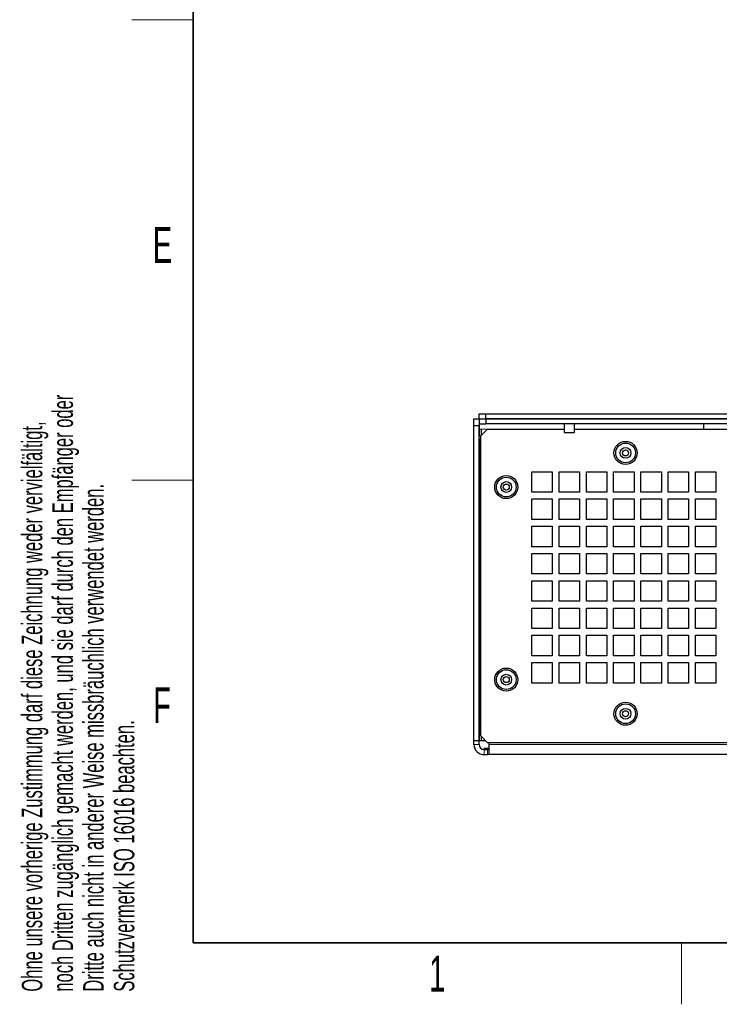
# Model space of a CAD drawing. Header units: millimetres. Extents: x 5 to 418, y 2 to 292.
# Tile 1 of 22: x 9 to 77, y 6 to 102. Entities that reach past the tile are written whole.
import ezdxf

# ---------------------------------------------------------------- set-up
doc = ezdxf.new("R2010")
doc.units = ezdxf.units.MM
doc.layers.add('SLD-0', color=7, linetype='Continuous')
doc.styles.add('SLDTEXTSTYLE0', font='TXT', dxfattribs={"width": 0.605})

msp = doc.modelspace()

# ---------------------------------------------------------------- linework, layer by layer
at = {"color": 7, "linetype": 'Continuous', "lineweight": 25}
for p, q in [((53.942, 63.2481), (53.942, 63.7481)), ((53.942, 63.7481), (54.6087, 63.7481)), ((54.6087, 63.2481), (54.6087, 63.7481)), ((54.6087, 63.7481), (127.1087, 63.7481)), ((53.4417, 63.2481), (53.9417, 63.2481)), ((53.4417, 62.5815), (53.4417, 63.2481)), ((53.9417, 63.2481), (53.9417, 62.5815)), ((53.942, 63.2481), (54.6087, 63.2481)), ((53.942, 63.2481), (53.942, 62.7481)), ((53.942, 62.7481), (54.6087, 62.7481)), ((53.942, 62.7481), (53.942, 62.2481)), ((54.6087, 63.2481), (127.1087, 63.2481)), ((54.6087, 63.2481), (54.6087, 62.7481)), ((126.2754, 63.2481), (54.6087, 63.2481)), ((126.2754, 62.7481), (54.6087, 62.7481)), ((62.2837, 62.7481), (62.2837, 61.9148)), ((63.267, 61.9148), (63.267, 62.7481)), ((75.942, 62.2481), (75.942, 62.7481)), ((53.9417, 62.5815), (53.4417, 62.5815)), ((53.4417, 31.7481), (53.4417, 62.5815)), ((53.9417, 31.7481), (53.9417, 62.5815)), ((53.942, 61.7398), (53.9417, 61.7398)), ((53.942, 62.2481), (53.942, 61.5815)), ((54.7754, 62.2481), (54.1087, 61.5815)), ((54.192, 61.6648), (54.192, 62.2481)), ((54.7754, 62.2481), (62.2837, 62.2481)), ((62.2837, 61.9148), (63.267, 61.9148)), ((63.267, 62.2481), (118.2837, 62.2481)), ((53.9417, 60.7565), (53.942, 60.7565)), ((53.942, 61.2481), (53.942, 61.5815)), ((53.942, 61.5815), (54.1087, 61.5815)), ((53.942, 61.2481), (53.942, 31.7481)), ((53.942, 61.2481), (54.1087, 61.2481)), ((54.1087, 32.2481), (54.1087, 61.5815)), ((59.1087, 58.0815), (61.1087, 58.0815)), ((59.1087, 56.0815), (59.1087, 58.0815)), ((61.1087, 58.0815), (61.1087, 56.0815)), ((61.7754, 58.0815), (63.7754, 58.0815)), ((61.7754, 56.0815), (61.7754, 58.0815)), ((63.7754, 58.0815), (63.7754, 56.0815)), ((64.442, 58.0815), (66.442, 58.0815)), ((64.442, 56.0815), (64.442, 58.0815)), ((66.442, 58.0815), (66.442, 56.0815)), ((67.1087, 58.0815), (69.1087, 58.0815)), ((67.1087, 56.0815), (67.1087, 58.0815)), ((69.1087, 58.0815), (69.1087, 56.0815)), ((69.7754, 58.0815), (71.7754, 58.0815)), ((69.7754, 56.0815), (69.7754, 58.0815)), ((71.7754, 58.0815), (71.7754, 56.0815)), ((72.442, 58.0815), (74.442, 58.0815)), ((72.442, 56.0815), (72.442, 58.0815)), ((74.442, 58.0815), (74.442, 56.0815)), ((75.1087, 58.0815), (77.1087, 58.0815)), ((75.1087, 56.0815), (75.1087, 58.0815)), ((77.1087, 58.0815), (77.1087, 56.0815)), ((53.942, 55.9481), (53.9417, 55.9481)), ((61.1087, 56.0815), (59.1087, 56.0815)), ((63.7754, 56.0815), (61.7754, 56.0815)), ((66.442, 56.0815), (64.442, 56.0815)), ((69.1087, 56.0815), (67.1087, 56.0815)), ((71.7754, 56.0815), (69.7754, 56.0815)), ((74.442, 56.0815), (72.442, 56.0815)), ((77.1087, 56.0815), (75.1087, 56.0815)), ((53.9417, 54.8815), (53.942, 54.8815)), ((59.1087, 55.4148), (61.1087, 55.4148)), ((59.1087, 53.4148), (59.1087, 55.4148)), ((61.1087, 55.4148), (61.1087, 53.4148)), ((61.7754, 55.4148), (63.7754, 55.4148)), ((61.7754, 53.4148), (61.7754, 55.4148)), ((63.7754, 55.4148), (63.7754, 53.4148)), ((64.442, 55.4148), (66.442, 55.4148)), ((64.442, 53.4148), (64.442, 55.4148)), ((66.442, 55.4148), (66.442, 53.4148)), ((67.1087, 55.4148), (69.1087, 55.4148)), ((67.1087, 53.4148), (67.1087, 55.4148)), ((69.1087, 55.4148), (69.1087, 53.4148)), ((69.7754, 55.4148), (71.7754, 55.4148)), ((69.7754, 53.4148), (69.7754, 55.4148)), ((71.7754, 55.4148), (71.7754, 53.4148)), ((72.442, 55.4148), (74.442, 55.4148)), ((72.442, 53.4148), (72.442, 55.4148)), ((74.442, 55.4148), (74.442, 53.4148)), ((75.1087, 55.4148), (77.1087, 55.4148)), ((75.1087, 53.4148), (75.1087, 55.4148)), ((77.1087, 55.4148), (77.1087, 53.4148)), ((61.1087, 53.4148), (59.1087, 53.4148)), ((63.7754, 53.4148), (61.7754, 53.4148)), ((66.442, 53.4148), (64.442, 53.4148)), ((69.1087, 53.4148), (67.1087, 53.4148)), ((71.7754, 53.4148), (69.7754, 53.4148)), ((74.442, 53.4148), (72.442, 53.4148)), ((77.1087, 53.4148), (75.1087, 53.4148)), ((59.1087, 52.7481), (61.1087, 52.7481)), ((59.1087, 50.7481), (59.1087, 52.7481)), ((61.1087, 52.7481), (61.1087, 50.7481)), ((61.7754, 52.7481), (63.7754, 52.7481)), ((61.7754, 50.7481), (61.7754, 52.7481)), ((63.7754, 52.7481), (63.7754, 50.7481)), ((64.442, 52.7481), (66.442, 52.7481)), ((64.442, 50.7481), (64.442, 52.7481)), ((66.442, 52.7481), (66.442, 50.7481)), ((67.1087, 52.7481), (69.1087, 52.7481)), ((67.1087, 50.7481), (67.1087, 52.7481)), ((69.1087, 52.7481), (69.1087, 50.7481)), ((69.7754, 52.7481), (71.7754, 52.7481)), ((69.7754, 50.7481), (69.7754, 52.7481)), ((71.7754, 52.7481), (71.7754, 50.7481)), ((72.442, 52.7481), (74.442, 52.7481)), ((72.442, 50.7481), (72.442, 52.7481)), ((74.442, 52.7481), (74.442, 50.7481)), ((75.1087, 52.7481), (77.1087, 52.7481)), ((75.1087, 50.7481), (75.1087, 52.7481)), ((77.1087, 52.7481), (77.1087, 50.7481)), ((61.1087, 50.7481), (59.1087, 50.7481)), ((59.1087, 50.0815), (61.1087, 50.0815)), ((59.1087, 48.0815), (59.1087, 50.0815)), ((61.1087, 50.0815), (61.1087, 48.0815)), ((63.7754, 50.7481), (61.7754, 50.7481)), ((61.7754, 50.0815), (63.7754, 50.0815)), ((61.7754, 48.0815), (61.7754, 50.0815)), ((63.7754, 50.0815), (63.7754, 48.0815)), ((66.442, 50.7481), (64.442, 50.7481)), ((64.442, 50.0815), (66.442, 50.0815)), ((64.442, 48.0815), (64.442, 50.0815)), ((66.442, 50.0815), (66.442, 48.0815)), ((69.1087, 50.7481), (67.1087, 50.7481)), ((67.1087, 50.0815), (69.1087, 50.0815)), ((67.1087, 48.0815), (67.1087, 50.0815)), ((69.1087, 50.0815), (69.1087, 48.0815)), ((71.7754, 50.7481), (69.7754, 50.7481)), ((69.7754, 50.0815), (71.7754, 50.0815)), ((69.7754, 48.0815), (69.7754, 50.0815)), ((71.7754, 50.0815), (71.7754, 48.0815)), ((74.442, 50.7481), (72.442, 50.7481)), ((72.442, 50.0815), (74.442, 50.0815)), ((72.442, 48.0815), (72.442, 50.0815)), ((74.442, 50.0815), (74.442, 48.0815)), ((77.1087, 50.7481), (75.1087, 50.7481)), ((75.1087, 50.0815), (77.1087, 50.0815)), ((75.1087, 48.0815), (75.1087, 50.0815)), ((77.1087, 50.0815), (77.1087, 48.0815)), ((61.1087, 48.0815), (59.1087, 48.0815)), ((59.1087, 47.4148), (61.1087, 47.4148)), ((59.1087, 45.4148), (59.1087, 47.4148)), ((61.1087, 47.4148), (61.1087, 45.4148)), ((63.7754, 48.0815), (61.7754, 48.0815)), ((61.7754, 47.4148), (63.7754, 47.4148)), ((61.7754, 45.4148), (61.7754, 47.4148)), ((63.7754, 47.4148), (63.7754, 45.4148)), ((66.442, 48.0815), (64.442, 48.0815)), ((64.442, 47.4148), (66.442, 47.4148)), ((64.442, 45.4148), (64.442, 47.4148)), ((66.442, 47.4148), (66.442, 45.4148)), ((69.1087, 48.0815), (67.1087, 48.0815)), ((67.1087, 47.4148), (69.1087, 47.4148)), ((67.1087, 45.4148), (67.1087, 47.4148)), ((69.1087, 47.4148), (69.1087, 45.4148)), ((71.7754, 48.0815), (69.7754, 48.0815)), ((69.7754, 47.4148), (71.7754, 47.4148)), ((69.7754, 45.4148), (69.7754, 47.4148)), ((71.7754, 47.4148), (71.7754, 45.4148)), ((74.442, 48.0815), (72.442, 48.0815)), ((72.442, 47.4148), (74.442, 47.4148)), ((72.442, 45.4148), (72.442, 47.4148)), ((74.442, 47.4148), (74.442, 45.4148)), ((77.1087, 48.0815), (75.1087, 48.0815)), ((75.1087, 47.4148), (77.1087, 47.4148)), ((75.1087, 45.4148), (75.1087, 47.4148)), ((77.1087, 47.4148), (77.1087, 45.4148)), ((61.1087, 45.4148), (59.1087, 45.4148)), ((63.7754, 45.4148), (61.7754, 45.4148)), ((66.442, 45.4148), (64.442, 45.4148)), ((69.1087, 45.4148), (67.1087, 45.4148)), ((71.7754, 45.4148), (69.7754, 45.4148)), ((74.442, 45.4148), (72.442, 45.4148)), ((77.1087, 45.4148), (75.1087, 45.4148)), ((59.1087, 44.7481), (61.1087, 44.7481)), ((59.1087, 42.7481), (59.1087, 44.7481)), ((61.1087, 44.7481), (61.1087, 42.7481)), ((61.7754, 44.7481), (63.7754, 44.7481)), ((61.7754, 42.7481), (61.7754, 44.7481)), ((63.7754, 44.7481), (63.7754, 42.7481)), ((64.442, 44.7481), (66.442, 44.7481)), ((64.442, 42.7481), (64.442, 44.7481)), ((66.442, 44.7481), (66.442, 42.7481)), ((67.1087, 44.7481), (69.1087, 44.7481)), ((67.1087, 42.7481), (67.1087, 44.7481)), ((69.1087, 44.7481), (69.1087, 42.7481)), ((69.7754, 44.7481), (71.7754, 44.7481)), ((69.7754, 42.7481), (69.7754, 44.7481)), ((71.7754, 44.7481), (71.7754, 42.7481)), ((72.442, 44.7481), (74.442, 44.7481)), ((72.442, 42.7481), (72.442, 44.7481)), ((74.442, 44.7481), (74.442, 42.7481)), ((75.1087, 44.7481), (77.1087, 44.7481)), ((75.1087, 42.7481), (75.1087, 44.7481)), ((77.1087, 44.7481), (77.1087, 42.7481)), ((61.1087, 42.7481), (59.1087, 42.7481)), ((63.7754, 42.7481), (61.7754, 42.7481)), ((66.442, 42.7481), (64.442, 42.7481)), ((69.1087, 42.7481), (67.1087, 42.7481)), ((71.7754, 42.7481), (69.7754, 42.7481)), ((74.442, 42.7481), (72.442, 42.7481)), ((77.1087, 42.7481), (75.1087, 42.7481)), ((59.1087, 42.0815), (61.1087, 42.0815)), ((59.1087, 40.0815), (59.1087, 42.0815)), ((61.1087, 42.0815), (61.1087, 40.0815)), ((61.7754, 42.0815), (63.7754, 42.0815)), ((61.7754, 40.0815), (61.7754, 42.0815)), ((63.7754, 42.0815), (63.7754, 40.0815)), ((64.442, 42.0815), (66.442, 42.0815)), ((64.442, 40.0815), (64.442, 42.0815)), ((66.442, 42.0815), (66.442, 40.0815)), ((67.1087, 42.0815), (69.1087, 42.0815)), ((67.1087, 40.0815), (67.1087, 42.0815)), ((69.1087, 42.0815), (69.1087, 40.0815)), ((69.7754, 42.0815), (71.7754, 42.0815)), ((69.7754, 40.0815), (69.7754, 42.0815)), ((71.7754, 42.0815), (71.7754, 40.0815)), ((72.442, 42.0815), (74.442, 42.0815)), ((72.442, 40.0815), (72.442, 42.0815)), ((74.442, 42.0815), (74.442, 40.0815)), ((75.1087, 42.0815), (77.1087, 42.0815)), ((75.1087, 40.0815), (75.1087, 42.0815)), ((77.1087, 42.0815), (77.1087, 40.0815)), ((61.1087, 40.0815), (59.1087, 40.0815)), ((63.7754, 40.0815), (61.7754, 40.0815)), ((66.442, 40.0815), (64.442, 40.0815)), ((69.1087, 40.0815), (67.1087, 40.0815)), ((71.7754, 40.0815), (69.7754, 40.0815)), ((74.442, 40.0815), (72.442, 40.0815)), ((77.1087, 40.0815), (75.1087, 40.0815)), ((59.1087, 39.4148), (61.1087, 39.4148)), ((59.1087, 37.4148), (59.1087, 39.4148)), ((61.1087, 39.4148), (61.1087, 37.4148)), ((61.7754, 39.4148), (63.7754, 39.4148)), ((61.7754, 37.4148), (61.7754, 39.4148)), ((63.7754, 39.4148), (63.7754, 37.4148)), ((64.442, 39.4148), (66.442, 39.4148)), ((64.442, 37.4148), (64.442, 39.4148)), ((66.442, 39.4148), (66.442, 37.4148)), ((67.1087, 39.4148), (69.1087, 39.4148)), ((67.1087, 37.4148), (67.1087, 39.4148)), ((69.1087, 39.4148), (69.1087, 37.4148)), ((69.7754, 39.4148), (71.7754, 39.4148)), ((69.7754, 37.4148), (69.7754, 39.4148)), ((71.7754, 39.4148), (71.7754, 37.4148)), ((72.442, 39.4148), (74.442, 39.4148)), ((72.442, 37.4148), (72.442, 39.4148)), ((74.442, 39.4148), (74.442, 37.4148)), ((75.1087, 39.4148), (77.1087, 39.4148)), ((75.1087, 37.4148), (75.1087, 39.4148)), ((77.1087, 39.4148), (77.1087, 37.4148)), ((53.942, 37.6148), (53.9417, 37.6148)), ((61.1087, 37.4148), (59.1087, 37.4148)), ((63.7754, 37.4148), (61.7754, 37.4148)), ((66.442, 37.4148), (64.442, 37.4148)), ((69.1087, 37.4148), (67.1087, 37.4148)), ((71.7754, 37.4148), (69.7754, 37.4148)), ((74.442, 37.4148), (72.442, 37.4148)), ((77.1087, 37.4148), (75.1087, 37.4148)), ((53.9417, 36.5481), (53.942, 36.5481)), ((54.1087, 32.2481), (54.7754, 31.5815)), ((54.192, 31.7481), (54.192, 32.1648)), ((53.9417, 31.7481), (53.4417, 31.7481)), ((53.4417, 31.4148), (53.4417, 31.7481)), ((53.9417, 31.4148), (53.9417, 31.7481)), ((54.192, 31.7481), (53.942, 31.7481)), ((54.6087, 31.7481), (54.192, 31.7481)), ((54.4417, 30.9148), (54.4417, 31.0248)), ((54.942, 31.0248), (54.4417, 31.0248)), ((54.4417, 30.9148), (54.7754, 30.9148)), ((126.7754, 31.5815), (54.7754, 31.5815)), ((54.7754, 30.9148), (54.942, 30.9148)), ((54.942, 31.4148), (54.942, 31.5815)), ((54.942, 30.4148), (54.942, 31.4148)), ((54.4417, 30.4148), (54.7754, 30.4148)), ((54.942, 30.4148), (54.7754, 30.4148)), ((126.2754, 30.4148), (54.942, 30.4148))]:
    msp.add_line(p, q, dxfattribs=at)
at = {"color": 7, "linetype": 'Continuous', "lineweight": 18}
for p, q in [((54.7754, 62.2481), (53.942, 62.2481)), ((53.9417, 31.4148), (53.4417, 31.4148)), ((54.4417, 30.9148), (54.4417, 30.4148)), ((54.7754, 30.4148), (54.7754, 30.9148)), ((126.2754, 31.4148), (54.942, 31.4148))]:
    msp.add_line(p, q, dxfattribs=at)
at = {"color": 7, "linetype": 'Continuous', "lineweight": 25}
for centre, radius in [((68.2754, 59.9148), 1.1333), ((68.2754, 59.9148), 0.9667), ((68.2754, 59.9148), 0.525), ((68.2754, 59.9148), 0.2917), ((56.6087, 56.5815), 1.1333), ((56.6087, 56.5815), 0.9667), ((56.6087, 56.5815), 0.525), ((56.6087, 56.5815), 0.2917), ((56.6087, 37.7481), 1.1333), ((56.6087, 37.7481), 0.9667), ((56.6087, 37.7481), 0.525), ((56.6087, 37.7481), 0.2917), ((68.2754, 34.4148), 1.1333), ((68.2754, 34.4148), 0.9667), ((68.2754, 34.4148), 0.525), ((68.2754, 34.4148), 0.2917)]:
    msp.add_circle(centre, radius, dxfattribs=at)
for radius in [1, 0.5]:
    msp.add_arc((54.4417, 31.4148), radius, 180, 270, dxfattribs=at)
at = {"layer": 'SLD-0', "lineweight": 35}
for p, q in [((26, 282.5), (26, 12)), ((26, 12), (408, 12))]:
    msp.add_line(p, q, dxfattribs=at)
at = {"layer": 'SLD-0', "lineweight": 18}
for p, q in [((20, 102.25), (26, 102.25)), ((20, 57.25), (26, 57.25)), ((73.75, 6), (73.75, 12))]:
    msp.add_line(p, q, dxfattribs=at)

# ---------------------------------------------------------------- texts
at = {"layer": 'SLD-0', "char_height": 2, "attachment_point": 1, "rotation": 90, "style": 'SLDTEXTSTYLE0'}
for s, insert in [('noch Dritten zugänglich gemacht werden, und sie darf durch den Empfänger oder', (12.2299, 7.2381)), ('Ohne unsere vorherige Zustimmung darf diese Zeichnung weder vervielfältigt,', (9.2299, 7.2381)), ('Dritte auch nicht in anderer Weise missbräuchlich verwendet werden.', (15.2299, 7.2381)), ('Schutzvermerk ISO 16016 beachten.', (18.2299, 7.2381))]:
    msp.add_mtext(s, dxfattribs=dict(at, insert=insert))
at = {"layer": 'SLD-0', "char_height": 3.5, "attachment_point": 2, "style": 'SLDTEXTSTYLE0'}
for s, insert in [('E', (22.9816, 82.0011)), ('F', (22.9536, 37.0011)), ('1', (49.8527, 10.743))]:
    msp.add_mtext(s, dxfattribs=dict(at, insert=insert))

doc.saveas('drawing.dxf')
